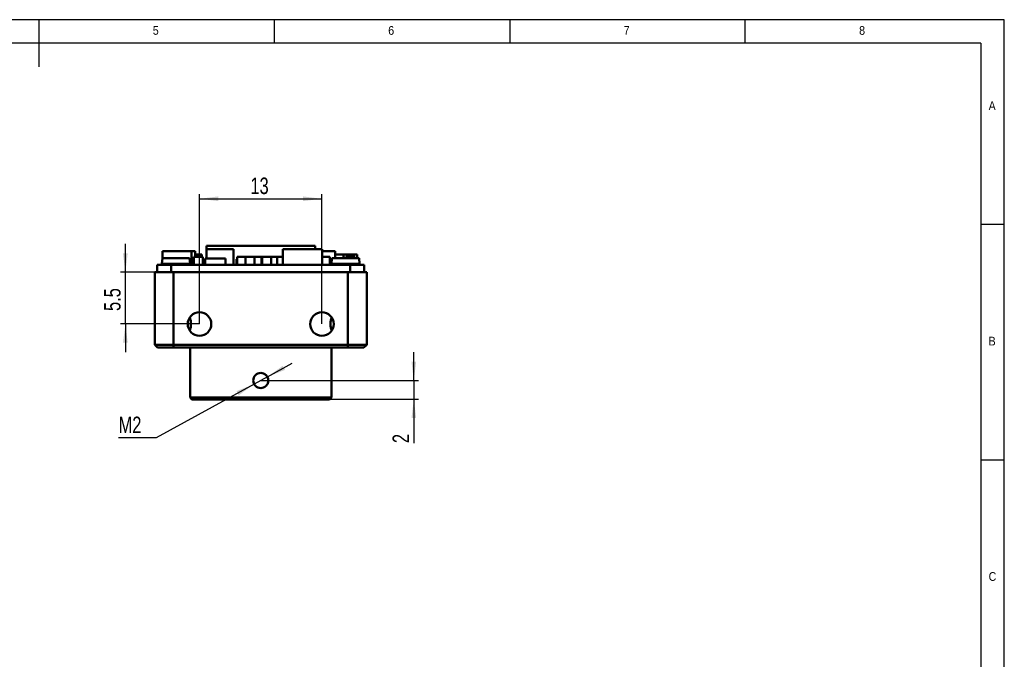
# Model space of a CAD drawing. Header units: millimetres. Extents: x 2 to 208, y 2 to 146.
# Tile 3 of 3: x 103 to 208, y 78 to 146. Entities that reach past the tile are written whole.
import ezdxf

# ---------------------------------------------------------------- set-up
doc = ezdxf.new("R2010")
doc.units = ezdxf.units.MM
doc.header["$LTSCALE"] = 0.5
doc.layers.add('DIM', color=82, linetype='Continuous')
doc.layers.add('TEXT', color=5, linetype='Continuous')
doc.layers.add('SOL', color=7, linetype='Continuous', lineweight=50)
doc.styles.add('SLDTEXTSTYLE1', font='GOTHIC.TTF', dxfattribs={"width": 0.913})
doc.styles.add('SLDTEXTSTYLE4', font='ARIALNI.TTF', dxfattribs={"width": 0.87})
doc.styles.add('SLDTEXTSTYLE5', font='ARIALN.TTF', dxfattribs={"width": 0.87})
doc.dimstyles.new('SLDDIMSTYLE0', dxfattribs={"dimtxt": 1.75, "dimasz": 2, "dimexe": 0, "dimexo": 0.0625, "dimgap": 0.4375, "dimtad": 2, "dimrnd": 1e-09, "dimzin": 12, "dimdsep": 46, "dimtxsty": 'SLDTEXTSTYLE4', "dimsah": 1, "dimcen": 0.09, "dimadec": 0, "dimazin": 3, "dimtfac": 1, "dimtofl": 0, "dimtmove": 0, "dimatfit": 3, "dimfxl": 0, "dimfrac": 2, "dimtolj": 1, "dimtzin": 12, "dimarcsym": 0})
doc.dimstyles.new('SLDDIMSTYLE1', dxfattribs={"dimtxt": 1.75, "dimasz": 2, "dimexe": 0, "dimexo": 0.0625, "dimgap": 0.4375, "dimtad": 2, "dimrnd": 1e-09, "dimzin": 12, "dimdsep": 46, "dimtxsty": 'SLDTEXTSTYLE4', "dimsah": 1, "dimcen": 0.09, "dimadec": 0, "dimazin": 3, "dimtfac": 1, "dimtmove": 0, "dimatfit": 0, "dimfxl": 0, "dimfrac": 2, "dimtolj": 1, "dimtzin": 12, "dimarcsym": 0})
doc.dimstyles.new('SLDDIMSTYLE3', dxfattribs={"dimtxt": 1.75, "dimasz": 2, "dimexe": 0, "dimexo": 0.0625, "dimgap": 0.4375, "dimtad": 0, "dimtih": 1, "dimtoh": 1, "dimrnd": 1e-09, "dimzin": 12, "dimdsep": 46, "dimtxsty": 'SLDTEXTSTYLE4', "dimsah": 1, "dimcen": 0, "dimadec": 0, "dimazin": 3, "dimtfac": 1, "dimtmove": 0, "dimatfit": 3, "dimfxl": 0, "dimfrac": 2, "dimtolj": 1, "dimtzin": 12, "dimarcsym": 0})

# ---------------------------------------------------------------- blocks, each defined once
blk = doc.blocks.new('_D_9')
at = {"layer": 'DIM'}
for p, q in [((144.8, 107.68), (144.8, 110.68)), ((128.54, 107.68), (145.3, 107.68)), ((144.8, 107.68), (144.8, 105.68)), ((135.84, 105.68), (145.3, 105.68)), ((144.8, 105.68), (144.8, 101.03))]:
    blk.add_line(p, q, dxfattribs=at)
for points in [[(144.8, 107.68), (145.05, 109.68), (144.55, 109.68)], [(144.8, 105.68), (144.55, 103.68), (145.05, 103.68)]]:
    blk.add_solid(points, dxfattribs=at)
at = {"layer": 'DIM', "insert": (142.54, 101.03), "char_height": 1.75, "attachment_point": 1, "rotation": 90, "style": 'SLDTEXTSTYLE5'}
blk.add_mtext('2', dxfattribs=at)
blk = doc.blocks.new('_D_10')
at = {"layer": 'DIM'}
for p, q in [((129.25, 108.06), (131.88, 109.51)), ((129.25, 108.06), (127.84, 107.29)), ((127.84, 107.29), (117.43, 101.58)), ((117.43, 101.58), (113.45, 101.58))]:
    blk.add_line(p, q, dxfattribs=at)
for points in [[(129.25, 108.06), (131.12, 108.81), (130.88, 109.24)], [(127.84, 107.29), (125.97, 106.55), (126.21, 106.11)]]:
    blk.add_solid(points, dxfattribs=at)
at = {"layer": 'DIM', "insert": (113.45, 103.84), "char_height": 1.75, "attachment_point": 1, "style": 'SLDTEXTSTYLE5'}
blk.add_mtext('M2', dxfattribs=at)
blk = doc.blocks.new('_D_11')
at = {"layer": 'DIM'}
for p, q in [((122.04, 113.68), (122.04, 127.48)), ((122.04, 126.98), (135.04, 126.98)), ((135.04, 113.68), (135.04, 127.48))]:
    blk.add_line(p, q, dxfattribs=at)
for points in [[(122.04, 126.98), (124.04, 126.73), (124.04, 127.23)], [(135.04, 126.98), (133.04, 127.23), (133.04, 126.73)]]:
    blk.add_solid(points, dxfattribs=at)
at = {"layer": 'DIM', "insert": (127.45, 129.23), "char_height": 1.75, "attachment_point": 1, "style": 'SLDTEXTSTYLE5'}
blk.add_mtext('13', dxfattribs=at)
blk = doc.blocks.new('_D_12')
at = {"layer": 'DIM'}
for p, q in [((114.17, 119.18), (114.17, 122.18)), ((117.29, 119.18), (113.67, 119.18)), ((114.17, 113.68), (114.17, 119.18)), ((122.04, 113.68), (113.67, 113.68)), ((114.17, 113.68), (114.17, 110.68))]:
    blk.add_line(p, q, dxfattribs=at)
for points in [[(114.17, 119.18), (114.42, 121.18), (113.92, 121.18)], [(114.17, 113.68), (113.92, 111.68), (114.42, 111.68)]]:
    blk.add_solid(points, dxfattribs=at)
at = {"layer": 'DIM', "insert": (111.91, 115.06), "char_height": 1.75, "attachment_point": 1, "rotation": 90, "style": 'SLDTEXTSTYLE5'}
blk.add_mtext('5.5', dxfattribs=at)

msp = doc.modelspace()

# ---------------------------------------------------------------- linework, layer by layer
at = {"layer": 'SOL'}
for p, q in [((118.097, 121.426), (118.097, 120.571)), ((118.097, 121.426), (121.197, 121.426)), ((121.197, 119.976), (121.197, 121.426)), ((121.197, 121.426), (121.578, 121.426)), ((121.578, 120.826), (121.578, 121.426)), ((122.769, 121.636), (122.769, 120.626)), ((122.769, 121.636), (125.669, 121.636)), ((122.779, 121.976), (122.779, 121.636)), ((122.779, 121.976), (134.311, 121.976)), ((125.669, 121.636), (125.669, 119.976)), ((130.882, 121.636), (135.082, 121.636)), ((130.882, 119.976), (130.882, 121.636)), ((134.311, 121.976), (134.311, 121.636)), ((135.082, 121.636), (135.082, 119.976)), ((135.082, 121.426), (136.437, 121.426)), ((136.437, 120.676), (136.437, 121.426)), ((118.106, 120.676), (118.054, 120.085)), ((120.984, 120.676), (118.106, 120.676)), ((121.035, 120.085), (120.984, 120.676)), ((122.408, 120.826), (121.458, 120.826)), ((121.458, 120.826), (121.458, 119.976)), ((122.277, 121.076), (121.578, 121.076)), ((122.277, 121.076), (122.277, 120.826)), ((122.408, 120.826), (122.408, 119.976)), ((122.487, 120.376), (122.408, 120.376)), ((122.487, 120.376), (122.487, 119.976)), ((122.636, 120.376), (122.487, 120.376)), ((124.786, 120.626), (122.636, 120.626)), ((122.636, 120.626), (122.636, 119.976)), ((124.786, 120.626), (124.786, 119.976)), ((125.955, 120.576), (126.03, 120.576)), ((125.955, 119.976), (125.955, 120.576)), ((126.03, 120.826), (126.03, 119.976)), ((126.919, 120.826), (126.03, 120.826)), ((126.919, 120.826), (126.919, 119.976)), ((127.869, 120.826), (126.919, 120.826)), ((128.631, 120.826), (127.869, 120.826)), ((127.869, 120.826), (127.869, 119.976)), ((128.631, 120.826), (128.631, 119.976)), ((128.631, 120.826), (128.697, 120.826)), ((129.647, 120.826), (128.697, 120.826)), ((128.697, 120.826), (128.697, 119.976)), ((130.282, 120.826), (129.647, 120.826)), ((129.647, 120.826), (129.647, 119.976)), ((130.282, 120.826), (130.882, 120.826)), ((130.282, 120.826), (130.282, 119.976)), ((135.082, 120.826), (135.889, 120.826)), ((135.889, 120.826), (135.889, 119.976)), ((136.106, 120.676), (136.054, 120.085)), ((138.984, 120.676), (136.106, 120.676)), ((136.437, 121.076), (137.337, 121.076)), ((138.787, 121.076), (137.337, 121.076)), ((137.337, 121.076), (137.337, 120.676)), ((138.537, 120.826), (137.587, 120.826)), ((137.587, 120.826), (137.587, 120.676)), ((137.714, 120.686), (137.714, 120.676)), ((137.714, 120.686), (138.664, 120.686)), ((138.537, 120.826), (138.537, 120.686)), ((138.664, 120.686), (138.664, 120.676)), ((138.787, 121.076), (138.787, 120.676)), ((139.035, 120.085), (138.984, 120.676)), ((117.545, 119.976), (117.545, 119.178)), ((119.045, 119.976), (117.545, 119.976)), ((118.054, 120.085), (119.545, 120.085)), ((118.097, 119.994), (118.097, 119.976)), ((119.045, 119.178), (119.045, 119.976)), ((138.045, 119.976), (119.045, 119.976)), ((119.545, 120.085), (121.035, 120.085)), ((136.054, 120.085), (137.545, 120.085)), ((137.545, 120.085), (139.035, 120.085)), ((138.045, 119.976), (138.045, 119.178)), ((139.545, 119.976), (138.045, 119.976)), ((139.545, 119.178), (139.545, 119.976)), ((117.295, 119.178), (117.295, 111.478)), ((119.295, 119.178), (117.295, 119.178)), ((119.295, 111.478), (119.295, 119.178)), ((119.295, 119.178), (137.795, 119.178)), ((137.795, 119.178), (137.795, 111.478)), ((139.795, 119.178), (137.795, 119.178)), ((139.795, 111.478), (139.795, 119.178)), ((119.295, 111.478), (117.295, 111.478)), ((117.295, 111.478), (117.595, 111.178)), ((117.595, 111.178), (119.295, 111.178)), ((119.295, 111.178), (119.295, 111.478)), ((119.295, 111.478), (137.795, 111.478)), ((119.295, 111.178), (137.795, 111.178)), ((121.045, 111.178), (121.045, 105.878)), ((136.045, 105.878), (136.045, 111.178)), ((137.795, 111.478), (137.795, 111.178)), ((139.795, 111.478), (137.795, 111.478)), ((137.795, 111.178), (139.495, 111.178)), ((139.495, 111.178), (139.795, 111.478)), ((121.045, 105.878), (121.245, 105.678)), ((121.045, 105.878), (128.545, 105.878)), ((121.245, 105.678), (128.545, 105.678)), ((128.545, 105.878), (136.045, 105.878)), ((128.545, 105.678), (135.845, 105.678)), ((135.845, 105.678), (136.045, 105.878))]:
    msp.add_line(p, q, dxfattribs=at)
for centre in [(122.045, 113.678), (135.045, 113.678)]:
    msp.add_circle(centre, 1.25, dxfattribs=at)
for centre, start, end in [((118.154, 120.076), 175, 270), ((120.936, 120.076), 270, 5), ((136.154, 120.076), 175, 270), ((138.936, 120.076), 270, 5)]:
    msp.add_arc(centre, 0.1, start, end, dxfattribs=at)
for points, knots in [([(120.995, 114.356), (121.053, 114.264), (121.088, 114.156), (121.124, 113.924), (121.128, 113.801), (121.128, 113.554), (121.124, 113.433), (121.088, 113.2), (121.053, 113.092), (120.995, 113)], [0, 0, 0, 0, 0.25, 0.25, 0.5, 0.5, 0.75, 0.75, 1, 1, 1, 1]), ([(136.095, 114.356), (136.037, 114.264), (136.002, 114.156), (135.966, 113.924), (135.962, 113.801), (135.962, 113.554), (135.966, 113.433), (136.002, 113.2), (136.037, 113.092), (136.095, 113)], [0, 0, 0, 0, 0.25, 0.25, 0.5, 0.5, 0.75, 0.75, 1, 1, 1, 1]), ([(128.545, 108.478), (128.651, 108.478), (128.754, 108.457), (128.948, 108.377), (129.037, 108.317), (129.258, 108.096), (129.345, 107.889), (129.345, 107.572), (129.324, 107.468), (129.244, 107.275), (129.184, 107.186), (128.963, 106.965), (128.756, 106.878), (128.439, 106.878), (128.335, 106.899), (128.142, 106.979), (128.053, 107.038), (127.832, 107.259), (127.745, 107.466), (127.745, 107.784), (127.766, 107.887), (127.846, 108.081), (127.905, 108.17), (128.126, 108.391), (128.333, 108.478), (128.545, 108.478)], [0, 0, 0, 0, 0.0625, 0.0625, 0.125, 0.125, 0.25, 0.25, 0.3125, 0.3125, 0.375, 0.375, 0.5, 0.5, 0.5625, 0.5625, 0.625, 0.625, 0.75, 0.75, 0.8125, 0.8125, 0.875, 0.875, 1, 1, 1, 1])]:
    msp.add_open_spline(points, degree=3, knots=knots, dxfattribs=at)
at = {"layer": 'TEXT'}
for p, q in [((207.5, 146), (2.5, 146)), ((105, 146), (105, 141)), ((130, 143.5), (130, 146)), ((155, 146), (155, 143.5)), ((180, 143.5), (180, 146)), ((207.5, 2.5), (207.5, 146)), ((205, 143.5), (5, 143.5)), ((205, 143.5), (205, 30.125)), ((207.5, 124.25), (205, 124.25)), ((205, 99.25), (207.5, 99.25))]:
    msp.add_line(p, q, dxfattribs=at)

# ---------------------------------------------------------------- texts
at = {"layer": 'TEXT', "char_height": 0.926, "attachment_point": 1, "style": 'SLDTEXTSTYLE1'}
for s, insert in [('6', (142.083, 145.323)), ('8', (192.083, 145.323)), ('5', (117.083, 145.323)), ('7', (167.083, 145.323)), ('A', (205.833, 137.323)), ('B', (205.833, 112.323)), ('C', (205.833, 87.323))]:
    msp.add_mtext(s, dxfattribs=dict(at, insert=insert))

# ---------------------------------------------------------------- dimensions: what is measured, and where the dimension line sits
at = {"layer": 'DIM'}
dim = msp.add_linear_dim(base=(135.045, 126.976), p1=(122.045, 113.678), p2=(135.045, 113.678), dimstyle='SLDDIMSTYLE0', dxfattribs=at)
dim.commit()
dim.dimension.update_dxf_attribs({"geometry": '_D_11', "text_midpoint": (128.545, 126.976), "dimtype": 160})
for base, p1, p2, picture, middle in [((114.167, 119.178), (122.045, 113.678), (117.295, 119.178), '_D_12', (114.167, 116.428)), ((144.795, 105.678), (128.545, 107.678), (135.845, 105.678), '_D_9', (144.795, 101.58))]:
    dim = msp.add_linear_dim(base=base, p1=p1, p2=p2, angle=90, dimstyle='SLDDIMSTYLE1', dxfattribs=at)
    dim.commit()
    dim.dimension.update_dxf_attribs({"geometry": picture, "text_midpoint": middle, "dimtype": 160})
dim = msp.add_diameter_dim_2p(p1=(127.844, 107.293), p2=(129.246, 108.063), text='M2', dimstyle='SLDDIMSTYLE3', override={"dimpost": '<>'}, dxfattribs=at)
dim.commit()
dim.dimension.update_dxf_attribs({"geometry": '_D_10', "text_midpoint": (114.815, 102.932), "dimtype": 163})

doc.saveas('drawing.dxf')
